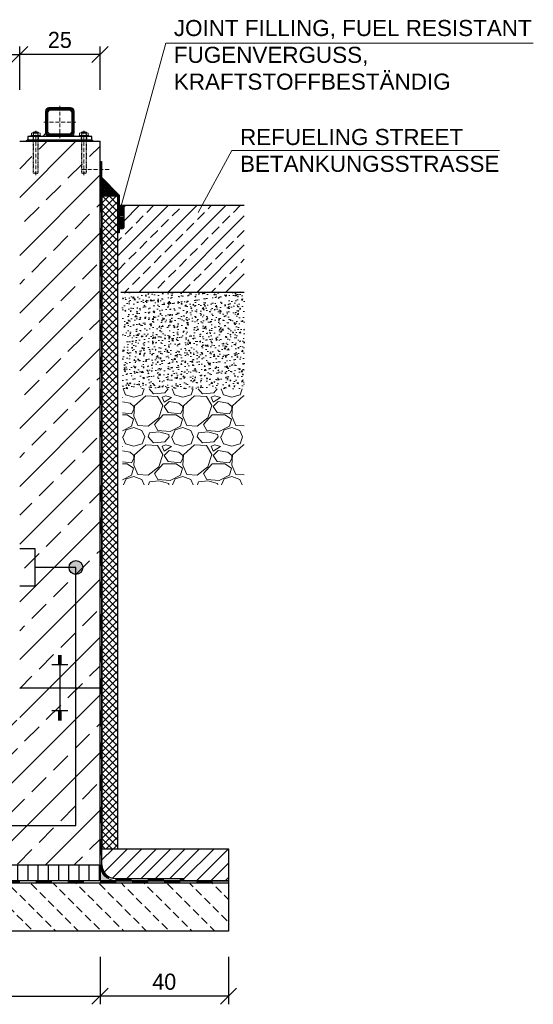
# Model space of a CAD drawing. Header units: millimetres. Extents: x -61498 to 746175, y -1322 to 24596.
# Tile 7 of 37: x 15180 to 16778, y 3823 to 6885. Entities that reach past the tile are written whole.
import ezdxf

# ---------------------------------------------------------------- set-up
doc = ezdxf.new("R2010")
doc.units = ezdxf.units.MM
doc.linetypes.add('ACAD_ISO10W100', pattern=[18, 12, -3, 0, -3])
doc.linetypes.add('JIS_02_1.0', pattern=[2, 1, -1])
for name, color, linetype, lineweight in [('Bemaßung', 7, 'Continuous', 9), ('Beschriftung', 7, 'Continuous', 9), ('P------T2', 7, 'Continuous', 18), ('P-DABDICHTUNG', 7, 'Continuous', 18), ('verz. Bandstahl 30x3_5mm im Beton', 5, 'GRENZE1', 35)]:
    doc.layers.add(name, color=color, linetype=linetype, lineweight=lineweight)
doc.styles.add('LBB3.5M1000', font='isocp.shx', dxfattribs={"height": 3.5})
doc.linetypes.add('GRENZE1', pattern='A,6.35,-2.54,[133,ltypeshp.shx,S=2.54,R=0,X=-2.54,Y=0],-2.54,25.4', length=36.83)
doc.dimstyles.new('DIN', dxfattribs={"dimtxt": 2.5, "dimasz": 2.5, "dimexe": 1.25, "dimexo": 0.625, "dimtad": 1, "dimtih": 1, "dimdec": 4, "dimdsep": 46, "dimlunit": 6, "dimtxsty": 'Standard', "dimcen": 2.5, "dimadec": 0, "dimazin": 0, "dimtfac": 1, "dimtdec": 4, "dimtmove": 0, "dimatfit": 3, "dimfxl": 0, "dimtvp": 1, "dimtolj": 1, "dimtzin": 0, "dimarcsym": 0})

# ---------------------------------------------------------------- blocks, each defined once
blk = doc.blocks.new('_Oblique')
at = {"color": 0, "linetype": 'ByBlock', "lineweight": -2}
blk.add_line((-0.5, -0.5), (0.5, 0.5), dxfattribs=at)
blk = doc.blocks.new('*D56')
at = {"layer": 'Bemaßung', "color": 0, "lineweight": -2, "transparency": 16777216}
for p, q in [((13029.52464155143, 3971.155743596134), (13029.52464155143, 3823.497993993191)), ((15429.52464155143, 3971.155743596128), (15429.52464155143, 3823.497993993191)), ((13029.52464155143, 3848.497993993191), (15429.52464155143, 3848.497993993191))]:
    blk.add_line(p, q, dxfattribs=at)
at = {"layer": 'DEFPOINTS', "color": 0, "transparency": 16777216}
for p in [(13029.52464155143, 4051.155743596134), (15429.52464155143, 4051.155743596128), (15429.52464155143, 3848.497993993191)]:
    blk.add_point(p, dxfattribs=at)
at = {"layer": 'Bemaßung', "color": 0, "lineweight": -2, "transparency": 16777216, "xscale": 50, "yscale": 50, "zscale": 50, "rotation": 180}
blk.add_blockref('_Oblique', (13029.52464155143, 3848.497993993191), dxfattribs=at)
at = {"layer": 'Bemaßung', "color": 0, "lineweight": -2, "transparency": 16777216, "xscale": 50, "yscale": 50, "zscale": 50}
blk.add_blockref('_Oblique', (15429.52464155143, 3848.497993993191), dxfattribs=at)
at = {"layer": 'Bemaßung', "color": 0, "transparency": 16777216, "insert": (14229.52464155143, 3893.497993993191), "char_height": 50, "attachment_point": 5}
blk.add_mtext('\\A1;2.40', dxfattribs=at)
blk = doc.blocks.new('*D57')
at = {"layer": 'Bemaßung', "color": 0, "lineweight": -2, "transparency": 16777216}
for p, q in [((15429.52464155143, 3971.155743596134), (15429.52464155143, 3823.497993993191)), ((15829.52464155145, 3971.155743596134), (15829.52464155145, 3823.497993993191)), ((15829.52464155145, 3848.497993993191), (15429.52464155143, 3848.497993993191))]:
    blk.add_line(p, q, dxfattribs=at)
at = {"layer": 'DEFPOINTS', "color": 0, "transparency": 16777216}
for p in [(15429.52464155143, 4051.155743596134), (15829.52464155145, 4051.155743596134), (15429.52464155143, 3848.497993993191)]:
    blk.add_point(p, dxfattribs=at)
at = {"layer": 'Bemaßung', "color": 0, "lineweight": -2, "transparency": 16777216, "xscale": 50, "yscale": 50, "zscale": 50, "rotation": 180}
blk.add_blockref('_Oblique', (15429.52464155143, 3848.497993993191), dxfattribs=at)
at = {"layer": 'Bemaßung', "color": 0, "lineweight": -2, "transparency": 16777216, "xscale": 50, "yscale": 50, "zscale": 50}
blk.add_blockref('_Oblique', (15829.52464155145, 3848.497993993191), dxfattribs=at)
at = {"layer": 'Bemaßung', "color": 0, "transparency": 16777216, "insert": (15629.52464155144, 3893.497993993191), "char_height": 50, "attachment_point": 5}
blk.add_mtext('\\A1;40', dxfattribs=at)
blk = doc.blocks.new('*D249')
at = {"layer": 'Bemaßung', "color": 0, "lineweight": -2, "transparency": 16777216}
for p, q in [((15179.52464155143, 6667.155743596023), (15179.52464155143, 6802.127541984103)), ((15429.52464155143, 6667.155743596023), (15429.52464155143, 6802.127541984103)), ((15429.52464155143, 6777.127541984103), (15179.52464155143, 6777.127541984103))]:
    blk.add_line(p, q, dxfattribs=at)
at = {"layer": 'DEFPOINTS', "color": 0, "transparency": 16777216}
for p in [(15179.52464155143, 6777.127541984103), (15179.52464155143, 6507.155743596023), (15429.52464155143, 6507.155743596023)]:
    blk.add_point(p, dxfattribs=at)
at = {"layer": 'Bemaßung', "color": 0, "lineweight": -2, "transparency": 16777216, "xscale": 50, "yscale": 50, "zscale": 50, "rotation": 180}
blk.add_blockref('_Oblique', (15179.52464155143, 6777.127541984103), dxfattribs=at)
at = {"layer": 'Bemaßung', "color": 0, "lineweight": -2, "transparency": 16777216, "xscale": 50, "yscale": 50, "zscale": 50}
blk.add_blockref('_Oblique', (15429.52464155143, 6777.127541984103), dxfattribs=at)
at = {"layer": 'Bemaßung', "color": 0, "transparency": 16777216, "insert": (15304.52464155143, 6822.127541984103), "char_height": 50, "attachment_point": 5}
blk.add_mtext('\\A1;25', dxfattribs=at)
blk = doc.blocks.new('*D250')
at = {"layer": 'Bemaßung', "color": 0, "lineweight": -2, "transparency": 16777216}
for p, q in [((13279.52464155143, 6667.155743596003), (13279.52464155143, 6802.127541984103)), ((15179.52464155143, 6667.155743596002), (15179.52464155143, 6802.127541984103)), ((13279.52464155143, 6777.127541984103), (15179.52464155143, 6777.127541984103))]:
    blk.add_line(p, q, dxfattribs=at)
at = {"layer": 'DEFPOINTS', "color": 0, "transparency": 16777216}
for p in [(15179.52464155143, 6777.127541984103), (13279.52464155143, 6507.155743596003), (15179.52464155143, 6507.155743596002)]:
    blk.add_point(p, dxfattribs=at)
at = {"layer": 'Bemaßung', "color": 0, "lineweight": -2, "transparency": 16777216, "xscale": 50, "yscale": 50, "zscale": 50, "rotation": 180}
blk.add_blockref('_Oblique', (13279.52464155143, 6777.127541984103), dxfattribs=at)
at = {"layer": 'Bemaßung', "color": 0, "lineweight": -2, "transparency": 16777216, "xscale": 50, "yscale": 50, "zscale": 50}
blk.add_blockref('_Oblique', (15179.52464155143, 6777.127541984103), dxfattribs=at)
at = {"layer": 'Bemaßung', "color": 0, "transparency": 16777216, "insert": (14229.52464155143, 6822.127541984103), "char_height": 50, "attachment_point": 5}
blk.add_mtext('\\A1;1.900', dxfattribs=at)

msp = doc.modelspace()

# ---------------------------------------------------------------- hatches: boundary and pattern name
at = {"lineweight": 5}
h = msp.add_hatch(dxfattribs=at)
h.set_pattern_fill('ANSI31', color=0)
h.set_pattern_definition([(45, (-131350.3731611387, 45837.74861646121), (-2.245064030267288, 2.245064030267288), [])])
edge = h.paths.add_edge_path()
edge.add_line((15337.52464155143, 6612.155743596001), (15271.52464155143, 6612.155743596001))
edge.add_arc((15271.52464155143, 6600.155743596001), 12, 90, 180)
edge.add_line((15259.52464155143, 6600.155743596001), (15259.52464155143, 6534.155743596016))
edge.add_arc((15271.52464155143, 6534.155743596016), 12, 180, 270)
edge.add_line((15271.52464155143, 6522.155743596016), (15337.52464155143, 6522.155743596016))
edge.add_arc((15337.52464155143, 6534.155743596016), 12, 270, 360)
edge.add_line((15349.52464155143, 6534.155743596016), (15349.52464155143, 6600.155743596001))
edge.add_arc((15337.52464155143, 6600.155743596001), 12, 0, 90)
edge = h.paths.add_edge_path(flags=16)
edge.add_arc((15333.52464155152, 6538.155743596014), 7.999999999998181, 269.999999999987, 360.0000000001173)
edge.add_line((15341.52464155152, 6538.15574359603), (15341.5246415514, 6596.155743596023))
edge.add_arc((15333.52464155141, 6596.155743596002), 7.999999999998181, 1.498168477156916e-10, 90.00000000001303)
edge.add_line((15333.5246415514, 6604.155743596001), (15275.52464155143, 6604.155743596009))
edge.add_arc((15275.52464155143, 6596.155743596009), 8, 90, 180)
edge.add_line((15267.52464155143, 6596.155743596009), (15267.52464155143, 6538.155743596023))
edge.add_arc((15275.52464155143, 6538.155743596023), 8, 180, 270)
edge.add_line((15275.52464155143, 6530.155743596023), (15333.52464155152, 6530.155743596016))
h = msp.add_hatch(color=0)
h.dxf.hatch_style = 1
h.paths.add_polyline_path([(15259.94660336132, 6531.001535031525), (15251.10081192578, 6522.155743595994), (15271.52464155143, 6522.155743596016, -0.3382903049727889)])
h.paths.add_polyline_path([(15349.10267974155, 6531.001535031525, -0.3382903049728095), (15337.52464155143, 6522.155743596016), (15357.94847117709, 6522.155743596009)])
at = {"lineweight": 0}
h = msp.add_hatch(dxfattribs=at)
h.set_pattern_fill('ANSI33', color=256, scale=20)
h.set_pattern_definition([(45, (14229.52464155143, 5382.155743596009), (-89.80256121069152, 89.80256121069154), []), (45, (14319.32724155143, 5382.155743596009), (-89.80256121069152, 89.80256121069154), [63.5, -31.75])])
h.paths.add_polyline_path([(13029.52464155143, 6507.155743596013), (13279.52464155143, 6507.155743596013), (13279.52464155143, 4707.155743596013), (13954.52464155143, 4707.155743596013), (13954.52464155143, 4507.155743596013), (14504.52464155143, 4507.155743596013), (14504.52464155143, 4707.155743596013), (15179.52464155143, 4707.155743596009), (15179.52464155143, 6507.155743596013), (15429.52464155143, 6507.155743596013), (15429.52464155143, 4257.155743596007), (13029.52464155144, 4257.155743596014)])
at = {"lineweight": 5}
h = msp.add_hatch(dxfattribs=at)
h.set_pattern_fill('ANSI36', color=256, angle=90)
h.set_pattern_definition([(135, (12001.52464155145, 6365.155743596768), (-6.173926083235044, 1.683798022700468), [7.9375, -1.5875, 0, -1.5875])])
h.paths.add_polyline_path([(15429.52464155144, 6393.155743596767), (15485.52464155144, 6337.155743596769), (15435.52464155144, 6337.155743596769), (15429.52464155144, 6337.155743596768)])
h = msp.add_hatch(dxfattribs=at)
h.set_pattern_fill('ANSI37', color=256, scale=5)
h.set_pattern_definition([(45, (13729.52464155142, 5326.905743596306), (-11.22532015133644, 11.22532015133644), []), (135, (13729.52464155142, 5326.905743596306), (-11.22532015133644, -11.22532015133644), [])])
h.paths.add_polyline_path([(15485.52464155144, 6337.155743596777), (15435.52464155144, 6337.155743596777), (15435.5246415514, 4307.155743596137), (15485.5246415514, 4307.155743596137)])
at = {"lineweight": 0}
h = msp.add_hatch(dxfattribs=at)
h.set_pattern_fill('ANSI33', color=256, scale=10)
h.set_pattern_definition([(45, (9906.640586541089, 5511.655743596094), (-44.90128060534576, 44.90128060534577), []), (45, (9951.541886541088, 5511.655743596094), (-44.90128060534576, 44.90128060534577), [31.75, -15.875])])
h.paths.add_polyline_path([(15503.43950324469, 6234.801040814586), (15485.52464155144, 6234.801040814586), (15485.52464155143, 6037.155743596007), (15878.48207239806, 6037.155743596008), (15878.48207239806, 6307.155743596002), (15508.43950324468, 6307.155743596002), (15503.43950324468, 6302.155743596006)])
at = {"lineweight": 5}
h = msp.add_hatch(dxfattribs=at)
h.set_pattern_fill('ANSI31', color=256, angle=315)
h.set_pattern_definition([(0, (15500.93950324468, 6275.955054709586), (1.110223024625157e-15, 3.175), [])])
edge = h.paths.add_edge_path()
edge.add_line((15493.43950324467, 6307.155743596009), (15491.43950324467, 6307.155743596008))
edge.add_line((15491.43950324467, 6307.155743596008), (15489.48207239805, 6307.155743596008))
edge.add_line((15489.48207239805, 6307.155743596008), (15489.48207239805, 6244.754365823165))
edge.add_arc((15496.46078782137, 6239.592985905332), 8.679994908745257, 36.48621534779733, 143.5137846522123, ccw=False)
edge.add_line((15503.43950324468, 6244.754365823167), (15503.43950324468, 6302.155743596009))
edge.add_line((15503.43950324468, 6302.155743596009), (15508.43950324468, 6307.155743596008))
edge.add_line((15508.43950324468, 6307.155743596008), (15493.43950324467, 6307.155743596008))
h = msp.add_hatch(color=256)
h.dxf.hatch_style = 1
edge = h.paths.add_edge_path()
edge.add_line((15503.43950324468, 6238.353981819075), (15503.43950324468, 6246.846195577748))
edge.add_arc((15496.73755985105, 6242.600088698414), 7.93381805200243, 32.35685576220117, 156.6909440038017)
edge.add_line((15489.45126947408, 6245.739426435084), (15489.45126947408, 6239.460750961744))
edge.add_arc((15496.73755985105, 6242.600088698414), 7.933818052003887, 203.309055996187, 327.6431442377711)
at = {"lineweight": 0}
h = msp.add_hatch(dxfattribs=at)
h.set_pattern_fill('AR-CONC', color=256, scale=0.2)
h.set_pattern_definition([(49.99999999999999, (15686.48207239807, 5587.155743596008), (36.4369337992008, -3.187817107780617), [3.81, -41.91]), (355, (15686.48207239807, 5587.155743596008), (-7.048684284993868, 38.21136904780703), [3.048, -33.528116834]), (100.4514447, (15689.51847379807, 5586.890092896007), (29.38824941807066, 35.02355038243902), [3.23800176, -35.61804891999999]), (46.18420000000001, (15686.48207239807, 5597.315743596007), (54.21580817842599, -8.40846558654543), [5.715, -62.865]), (96.63555760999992, (15691.00005239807, 5596.615043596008), (47.48082681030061, 49.48522491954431), [4.857004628, -53.427121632]), (351.1841511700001, (15686.48207239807, 5597.315743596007), (47.48082681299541, 49.48522491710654), [4.571993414, -50.291946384]), (21, (15691.56207239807, 5594.775743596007), (30.3228782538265, -20.45303963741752), [3.81, -41.91]), (326.0000000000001, (15691.56207239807, 5594.775743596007), (12.36040566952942, 36.83759322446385), [3.048, -33.528]), (71.45144499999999, (15694.08897891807, 5593.071323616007), (42.68328385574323, 16.38455377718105), [3.23800176, -35.61798752]), (37.50000000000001, (15686.48207239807, 5587.155743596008), (0.6177206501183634, 16.91100777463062), [0, -33.1216, 0, -34.036, 0, -33.655]), (7.499999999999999, (15686.48207239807, 5587.155743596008), (13.36393250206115, 20.0361149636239), [0, -19.4056, 0, -32.3596, 0, -12.827]), (327.5, (15675.15367239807, 5587.155743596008), (27.11811903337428, -1.145748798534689), [0, -12.7, 0, -39.624, 0, -52.578]), (317.5, (15670.07367239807, 5587.155743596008), (29.62583627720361, 5.085298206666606), [0, -16.51, 0, -26.3144, 0, -37.338])])
h.paths.add_polyline_path([(15878.48207239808, 6037.155743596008), (15499.48207239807, 6037.155743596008), (15499.48207239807, 5737.155743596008), (15878.48207239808, 5737.155743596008)])
h = msp.add_hatch(dxfattribs=at)
h.set_pattern_fill('GRAVEL', color=256, scale=6)
h.set_pattern_definition([(228.0127875, (15796.21007239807, 5739.555743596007), (-1219.200000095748, -1371.599999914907), [20.5032864, -2029.8290183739]), (184.969741, (15782.49407239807, 5724.315743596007), (1828.79999927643, 152.4000086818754), [35.18428319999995, -3483.242933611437]), (132.5104471, (15747.44207239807, 5721.267743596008), (1524.000000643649, -1676.399999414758), [24.8088912, -2456.083367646]), (267.273689, (15688.00607239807, 5683.167743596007), (152.4000003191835, 3047.999999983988), [32.04027119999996, -3171.986245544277]), (292.83365418, (15686.48207239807, 5651.163743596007), (-762.0000000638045, 1828.799999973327), [31.41802199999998, -3110.388464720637]), (357.2736889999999, (15698.67407239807, 5622.207743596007), (-3047.999999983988, 152.4000003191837), [32.04027119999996, -3171.986245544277]), (37.69424047, (15730.67807239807, 5620.683743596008), (-1981.199999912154, -1524.000000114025), [42.3716196, -4194.786918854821]), (72.25532837, (15764.20607239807, 5646.591743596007), (1066.800000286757, 3352.799999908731), [40.0031712, -3960.3153961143]), (121.42956562, (15776.39807239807, 5684.691743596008), (-1219.200000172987, 1981.199999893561), [32.14878, -3182.73274192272]), (175.2363583, (15759.63407239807, 5712.123743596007), (1676.399999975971, -152.4000002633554), [36.70279679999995, -1798.436216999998]), (222.3974378, (15723.05807239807, 5715.171743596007), (-1828.79999994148, -1676.40000006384), [47.4646752, -4699.00635073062]), (138.81407483, (15838.88207239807, 5681.643743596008), (-1066.79999993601, 914.4000000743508), [16.2002724, -1603.83394946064]), (171.4692344, (15826.69007239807, 5692.311743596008), (1981.200000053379, -304.7999996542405), [30.8209188, -3051.2783398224]), (225, (15796.21007239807, 5696.883743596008), (-2.131628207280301e-14, -152.4000000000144), [21.5525604, -193.97358650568]), (203.19859051, (15785.54207239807, 5715.171743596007), (762.0000000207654, 304.79999994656), [11.60647919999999, -1149.037342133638]), (291.80140949, (15774.87407239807, 5710.599743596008), (-152.4000000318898, 457.1999999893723), [16.4139372, -804.2851794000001]), (30.96375653, (15780.97007239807, 5695.359743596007), (457.200000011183, 304.7999999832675), [26.65917959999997, -861.9778891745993]), (161.56505118, (15803.83007239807, 5709.075743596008), (304.800000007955, -152.3999999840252), [19.2772284, -462.65388700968]), (16.389540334, (15686.48207239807, 5710.599743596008), (1524.000000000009, 457.2000000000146), [27.00528, -2673.52960035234]), (70.34617594, (15712.39007239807, 5718.219743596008), (-609.600000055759, -1676.399999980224), [22.6559364, -2242.932940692]), (293.19859051, (15803.83007239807, 5739.555743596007), (-304.7999999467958, 762.0000000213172), [23.21280599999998, -1137.431015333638]), (343.6104596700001, (15812.97407239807, 5718.219743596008), (-1524.000000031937, 457.1999998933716), [27.00527999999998, -2673.529600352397]), (339.44395478, (15686.48207239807, 5616.111743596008), (-761.9999999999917, 304.8000000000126), [26.04211199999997, -1276.064058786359]), (294.7751406, (15710.86607239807, 5606.967743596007), (-762.0000009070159, 1676.399999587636), [21.8203272, -2160.2156028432]), (66.80140949, (15805.35407239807, 5587.155743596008), (304.7999999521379, 762.0000000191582), [23.212806, -1137.43101533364]), (17.35402464, (15814.49807239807, 5608.491743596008), (-1981.199999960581, -609.6000001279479), [25.54696440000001, -2529.142558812]), (69.44395478, (15730.67807239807, 5587.155743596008), (-304.8000000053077, -761.9999999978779), [13.021056, -1289.08511478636]), (101.309932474, (15796.21007239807, 5587.155743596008), (-152.400000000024, 609.6000000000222), [7.770875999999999, -769.31969787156]), (165.963756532, (15794.68607239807, 5594.775743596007), (457.1999999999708, -152.3999999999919), [31.418022, -596.94327534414]), (186.00900596, (15764.20607239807, 5602.395743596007), (1523.999999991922, 152.4000000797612), [29.11601999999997, -2882.481891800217]), (303.69006753, (15780.97007239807, 5681.643743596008), (-152.4000000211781, 304.7999999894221), [21.9794328, -527.5065815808]), (353.15722659, (15793.16207239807, 5663.355743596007), (2590.800000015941, -304.7999998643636), [38.3734056, -3798.96054390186]), (60.9453959, (15831.26207239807, 5658.783743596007), (-609.6000000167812, -1066.799999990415), [15.6904944, -1553.3635390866]), (90, (15838.88207239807, 5672.499743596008), (-152.4, 152.4), [9.144, -143.256]), (120.25643716, (15761.15807239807, 5606.967743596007), (609.5999999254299, -1066.800000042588), [21.1720176, -2096.036446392]), (48.01278749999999, (15750.49007239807, 5625.255743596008), (1219.20000010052, 1371.599999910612), [41.00657279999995, -2009.325731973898]), (0, (15777.92207239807, 5655.735743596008), (152.4, 152.4), [39.624, -112.776]), (325.3048465, (15817.54607239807, 5655.735743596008), (1524.000000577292, -1066.799999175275), [24.0965736, -2385.5590034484]), (254.0546040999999, (15837.35807239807, 5642.019743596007), (-152.3999999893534, -609.6000000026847), [22.1897448, -1087.29900232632]), (207.64597536, (15831.26207239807, 5620.683743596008), (-2895.600000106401, -1523.999999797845), [36.12870599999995, -3576.747865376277]), (175.42607874, (15799.25807239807, 5603.919743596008), (-1981.19999999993, 152.3999999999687), [38.22176759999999, -3783.9507873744])])
h.paths.add_polyline_path([(15878.48207239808, 5737.155743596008), (15499.48207239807, 5737.155743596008), (15499.48207239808, 5438.65574359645), (15878.48207239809, 5438.65574359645)])
h = msp.add_hatch()
h.set_pattern_fill('ANSI31', color=256, scale=10)
h.set_pattern_definition([(45, (16632.52464155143, 4257.155743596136), (-22.45064030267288, 22.45064030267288), [])])
edge = h.paths.add_edge_path()
edge.add_line((15689.89977007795, 4214.79976578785), (15689.89977007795, 4207.155743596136))
edge.add_line((15689.89977007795, 4207.155743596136), (15829.52464155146, 4207.155743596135))
edge.add_line((15829.52464155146, 4207.155743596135), (15829.52464155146, 4307.155743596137))
edge.add_line((15829.52464155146, 4307.155743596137), (15435.52464155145, 4307.155743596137))
edge.add_line((15435.52464155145, 4307.155743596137), (15435.52464155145, 4257.155743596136))
edge.add_arc((15477.88061935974, 4257.155743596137), 42.35597780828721, 180.0000000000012, 270)
edge.add_line((15477.88061935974, 4214.79976578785), (15689.89977007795, 4214.79976578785))
h = msp.add_hatch()
h.set_pattern_fill('ANSI31', color=256, scale=10, angle=45)
h.set_pattern_definition([(90, (14729.52464155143, 4232.15574359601), (-31.75, 5.329070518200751e-15), [])])
h.paths.add_polyline_path([(13029.52464155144, 4257.155743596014), (15429.52464155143, 4257.155743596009), (15429.52464155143, 4207.155743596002), (13029.52464155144, 4207.155743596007)])
h = msp.add_hatch(dxfattribs=at)
h.set_pattern_fill('AR-CONC', color=256, scale=0.4835597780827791)
h.set_pattern_definition([(49.99999999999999, (16511.69681911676, 4232.155743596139), (3.468381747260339, -0.3034440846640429), [0.3626698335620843, -3.989368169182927]), (355, (16511.69681911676, 4232.155743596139), (-0.6709456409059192, 3.637298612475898), [0.2901358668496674, -3.191494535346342]), (100.45144446, (16511.98585092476, 4232.130456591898), (2.797436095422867, 3.333854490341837), [0.3082219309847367, -3.390441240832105]), (46.18420000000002, (16511.69681911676, 4233.122863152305), (5.160749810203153, -0.8003846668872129), [0.5440047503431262, -5.98405225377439]), (96.63563548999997, (16512.12688144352, 4233.056164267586), (4.519649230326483, 4.710445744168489), [0.4623331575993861, -5.085664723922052]), (351.1841639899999, (16511.69681911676, 4233.122863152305), (4.519649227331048, 4.710445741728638), [0.4352038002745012, -4.78724180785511]), (21, (16512.18037889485, 4232.881083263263), (2.886402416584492, -1.946903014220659), [0.3626698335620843, -3.989368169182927]), (326.0000000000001, (16512.18037889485, 4232.881083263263), (1.176575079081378, 3.506533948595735), [0.2901358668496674, -3.191494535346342]), (71.45144474, (16512.4209124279, 4232.718841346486), (4.0629774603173, 1.559630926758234), [0.3082219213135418, -3.39044124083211]), (37.50000000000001, (16511.69681911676, 4232.155743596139), (0.05880016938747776, 1.609740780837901), [0, -3.152809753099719, 0, -3.23985051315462, 0, -3.203583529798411]), (7.500000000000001, (16511.69681911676, 4232.155743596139), (1.272098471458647, 1.907216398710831), [0, -1.847198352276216, 0, -3.080275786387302, 0, -1.220988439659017]), (327.5, (16510.61848081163, 4232.155743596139), (2.581350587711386, -0.1090662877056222), [0, -1.208899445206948, 0, -3.771766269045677, 0, -5.004843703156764]), (317.5, (16510.13492103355, 4232.155743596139), (2.820053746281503, 0.4840674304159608), [0, -1.571569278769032, 0, -2.504839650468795, 0, -3.554164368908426])])
edge = h.paths.add_edge_path()
edge.add_line((15503.82370970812, 4207.15574359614), (15477.88061935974, 4208.799765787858))
edge.add_arc((15477.88061935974, 4257.155743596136), 48.35597780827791, 179.999999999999, 270, ccw=False)
edge.add_line((15429.52464155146, 4257.155743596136), (15429.52464155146, 4207.15574359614))
edge.add_line((15429.52464155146, 4207.15574359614), (15503.82370970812, 4207.15574359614))
h = msp.add_hatch(dxfattribs=at)
h.set_pattern_fill('BETON_UNBEWEHRT', color=256, scale=200, angle=90, pattern_type=2)
h.set_pattern_definition([(135, (6641.652375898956, 4286.511082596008), (-35.35533905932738, -35.35533905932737), [25, -12.5])])
h.paths.add_polyline_path([(12629.52464155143, 4201.155743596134), (15829.52464155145, 4201.155743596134), (15829.52464155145, 4051.155743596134), (12629.52464155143, 4051.155743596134)])
at = {"layer": 'P-DABDICHTUNG'}
h = msp.add_hatch(dxfattribs=at)
h.set_pattern_fill('PLAST', scale=6, angle=90, style=0)
h.set_pattern_definition([(90, (1803.43927377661, 2907.588280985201), (-1.5, 9.18454765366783e-17), []), (90, (1803.25177377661, 2907.588280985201), (-1.5, 9.18454765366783e-17), []), (90, (1803.06427377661, 2907.588280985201), (-1.5, 9.18454765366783e-17), [])])
h.paths.add_polyline_path([(15689.89977007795, 4207.155743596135), (15689.89977007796, 4208.799765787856), (15630.39265938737, 4208.79976578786), (15630.39265938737, 4207.155743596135)])
at = {"layer": 'verz. Bandstahl 30x3_5mm im Beton', "lineweight": -3, "ltscale": 20}
h = msp.add_hatch(color=0, dxfattribs=at)
h.dxf.hatch_style = 1
edge = h.paths.add_edge_path()
edge.add_arc((15354.52464155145, 5181.730743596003), 21.43507879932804, -180, 180)

# ---------------------------------------------------------------- linework, layer by layer
at = {"linetype": 'ACAD_ISO10W100', "lineweight": 5}
for p, q in [((15304.52464155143, 6617.155743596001), (15304.52464155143, 6517.155743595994)), ((15254.52464155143, 6567.155743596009), (15354.52464155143, 6567.155743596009)), ((15229.52464155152, 6402.155743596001), (15229.52464155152, 6540.216743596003)), ((15379.52464155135, 6402.155743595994), (15379.52464155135, 6540.216743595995)), ((15457.61268666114, 6419.384984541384), (15370.10161895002, 6419.384984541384))]:
    msp.add_line(p, q, dxfattribs=at)
at = {"linetype": 'Continuous', "lineweight": 9}
for p, q in [((15214.52464155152, 6522.155743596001), (15214.52464155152, 6525.155743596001)), ((15214.52464155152, 6525.155743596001), (15244.52464155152, 6525.155743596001)), ((15216.12464155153, 6526.155743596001), (15216.12464155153, 6532.155743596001)), ((15219.58884155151, 6533.155743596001), (15239.46044155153, 6533.155743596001)), ((15221.52464155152, 6535.655743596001), (15237.52464155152, 6535.655743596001)), ((15221.52464155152, 6535.655743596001), (15221.52464155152, 6533.155743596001)), ((15222.74964155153, 6536.090843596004), (15222.74964155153, 6533.155743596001)), ((15223.05284155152, 6526.155743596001), (15223.05284155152, 6532.155743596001)), ((15235.99644155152, 6526.155743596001), (15235.99644155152, 6532.155743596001)), ((15236.29964155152, 6536.090843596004), (15236.29964155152, 6533.155743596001)), ((15237.52464155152, 6535.655743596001), (15237.52464155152, 6533.155743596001)), ((15242.92464155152, 6526.155743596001), (15242.92464155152, 6532.155743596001)), ((15244.52464155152, 6522.155743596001), (15244.52464155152, 6525.155743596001)), ((15394.52464155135, 6525.155743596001), (15364.52464155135, 6525.155743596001)), ((15364.52464155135, 6522.155743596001), (15364.52464155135, 6525.155743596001)), ((15366.12464155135, 6526.155743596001), (15366.12464155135, 6532.155743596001)), ((15389.46044155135, 6533.155743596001), (15369.58884155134, 6533.155743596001)), ((15387.52464155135, 6535.655743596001), (15371.52464155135, 6535.655743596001)), ((15371.52464155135, 6535.655743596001), (15371.52464155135, 6533.155743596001)), ((15372.74964155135, 6536.090843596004), (15372.74964155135, 6533.155743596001)), ((15373.05284155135, 6526.155743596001), (15373.05284155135, 6532.155743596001)), ((15385.99644155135, 6526.155743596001), (15385.99644155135, 6532.155743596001)), ((15386.29964155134, 6536.090843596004), (15386.29964155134, 6533.155743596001)), ((15387.52464155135, 6535.655743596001), (15387.52464155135, 6533.155743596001)), ((15392.92464155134, 6526.155743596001), (15392.92464155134, 6532.155743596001)), ((15394.52464155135, 6522.155743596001), (15394.52464155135, 6525.155743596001))]:
    msp.add_line(p, q, dxfattribs=at)
at = {"linetype": 'JIS_02_1.0', "lineweight": 5, "ltscale": 2}
for p, q in [((15221.02464155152, 6507.155743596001), (15221.02464155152, 6525.155743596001)), ((15221.52464155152, 6408.655743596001), (15221.52464155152, 6535.655743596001)), ((15222.74964155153, 6408.220680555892), (15222.74964155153, 6533.155743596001)), ((15236.29964155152, 6408.220680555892), (15236.29964155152, 6533.155743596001)), ((15237.52464155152, 6408.655743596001), (15237.52464155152, 6535.655743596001)), ((15238.02464155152, 6507.155743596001), (15238.02464155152, 6525.155743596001)), ((15371.02464155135, 6507.155743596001), (15371.02464155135, 6525.155743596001)), ((15371.52464155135, 6408.655743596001), (15371.52464155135, 6535.655743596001)), ((15372.74964155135, 6408.220680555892), (15372.74964155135, 6533.155743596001)), ((15386.29964155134, 6408.220680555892), (15386.29964155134, 6533.155743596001)), ((15387.52464155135, 6408.655743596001), (15387.52464155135, 6535.655743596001)), ((15388.02464155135, 6507.155743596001), (15388.02464155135, 6525.155743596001)), ((15221.52464155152, 6408.655743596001), (15237.52464155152, 6408.655743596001)), ((15387.52464155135, 6408.655743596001), (15371.52464155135, 6408.655743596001))]:
    msp.add_line(p, q, dxfattribs=at)
for p, q in [((15259.94660336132, 6531.001535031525), (15251.10081192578, 6522.155743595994)), ((15179.52464155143, 6507.155743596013), (15429.52464155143, 6507.155743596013)), ((15204.52464155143, 6512.155743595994), (15199.52464155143, 6507.155743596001)), ((15404.52464155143, 6512.155743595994), (15409.52464155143, 6507.155743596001)), ((15429.52464155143, 4257.155743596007), (15429.52464155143, 6507.155743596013)), ((15485.52464155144, 6337.155743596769), (15429.52464155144, 6393.155743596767)), ((15435.52464155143, 6337.155743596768), (15429.52464155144, 6337.155743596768)), ((15429.52464155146, 6337.155743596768), (15475.52464155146, 6337.155743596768)), ((15435.52464155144, 6337.155743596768), (15429.52464155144, 6337.155743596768)), ((15435.52464155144, 4257.155743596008), (15435.52464155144, 6337.155743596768)), ((15878.48207239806, 6307.155743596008), (15489.48207239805, 6307.155743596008)), ((15508.43950324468, 6307.155743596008), (15503.43950324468, 6302.155743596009)), ((15503.43950324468, 6302.155743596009), (15503.43950324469, 6238.353981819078)), ((15878.48207239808, 6037.155743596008), (15494.48207239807, 6037.155743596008)), ((15309.52464155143, 4906.809023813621), (15299.52464155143, 4906.809023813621)), ((15309.52464155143, 4903.289118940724), (15299.52464155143, 4903.289118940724)), ((15309.52464155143, 4899.769214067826), (15299.52464155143, 4899.769214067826)), ((15304.52464155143, 4907.155743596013), (15304.52464155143, 4807.155743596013)), ((15329.52464155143, 4878.649784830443), (15279.52464155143, 4878.649784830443)), ((15309.52464155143, 4896.249309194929), (15299.52464155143, 4896.249309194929)), ((15309.52464155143, 4892.729404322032), (15299.52464155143, 4892.729404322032)), ((15309.52464155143, 4889.209499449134), (15299.52464155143, 4889.209499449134)), ((15309.52464155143, 4885.689594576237), (15299.52464155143, 4885.689594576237)), ((15309.52464155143, 4882.16968970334), (15299.52464155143, 4882.16968970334)), ((15179.52464155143, 4807.155743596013), (15429.52464155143, 4807.155743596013)), ((15304.52464155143, 4807.155743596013), (15304.52464155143, 4707.155743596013)), ((15329.52464155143, 4735.661702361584), (15279.52464155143, 4735.661702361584)), ((15309.52464155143, 4732.141797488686), (15299.52464155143, 4732.141797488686)), ((15309.52464155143, 4728.621892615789), (15299.52464155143, 4728.621892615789)), ((15309.52464155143, 4725.101987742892), (15299.52464155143, 4725.101987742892)), ((15309.52464155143, 4721.582082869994), (15299.52464155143, 4721.582082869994)), ((15309.52464155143, 4718.062177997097), (15299.52464155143, 4718.062177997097)), ((15309.52464155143, 4714.5422731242), (15299.52464155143, 4714.5422731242)), ((15309.52464155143, 4711.022368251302), (15299.52464155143, 4711.022368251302)), ((15309.52464155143, 4707.502463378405), (15299.52464155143, 4707.502463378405)), ((15435.52464155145, 4307.155743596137), (15829.52464155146, 4307.155743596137)), ((15435.52464155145, 4257.155743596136), (15435.52464155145, 4307.155743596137)), ((15829.52464155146, 4307.155743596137), (15829.52464155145, 4201.155743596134)), ((15429.52464155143, 4207.155743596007), (13029.52464155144, 4207.155743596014)), ((15429.52464155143, 4207.155743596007), (15829.52464155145, 4207.155743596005)), ((15429.52464155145, 4207.155743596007), (15829.52464155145, 4207.155743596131)), ((15829.52464155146, 4207.155743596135), (15429.52464155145, 4207.155743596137)), ((15435.52464155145, 4207.155743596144), (15829.52464155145, 4207.155743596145)), ((15435.52464155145, 4207.155743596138), (15829.52464155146, 4207.155743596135)), ((15477.88061935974, 4214.79976578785), (15689.89977007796, 4214.79976578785)), ((15477.88061935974, 4208.799765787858), (15689.89977007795, 4208.799765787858)), ((15689.89977007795, 4214.79976578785), (15689.89977007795, 4207.155743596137)), ((15829.52464155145, 4207.155743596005), (15829.52464155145, 4201.155743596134))]:
    msp.add_line(p, q)
at = {"linetype": 'JIS_02_1.0', "lineweight": 25, "ltscale": 50}
for p, q in [((15432.52464155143, 6337.155743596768), (15432.52464155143, 4257.155743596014)), ((12629.52464155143, 4204.155743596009), (15829.52464155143, 4204.155743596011)), ((15477.88061935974, 4211.799765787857), (15689.89977007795, 4211.799765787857))]:
    msp.add_line(p, q, dxfattribs=at)
at = {"lineweight": 9}
for points in [[(15337.52464155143, 6612.155743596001), (15271.52464155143, 6612.155743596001, 0.414213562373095), (15259.52464155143, 6600.155743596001), (15259.52464155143, 6534.155743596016, 0.414213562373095), (15271.52464155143, 6522.155743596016), (15337.52464155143, 6522.155743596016, 0.414213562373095), (15349.52464155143, 6534.155743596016), (15349.52464155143, 6600.155743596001, 0.414213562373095)], [(15333.52464155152, 6530.155743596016, 0.4142135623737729), (15341.52464155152, 6538.15574359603), (15341.5246415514, 6596.155743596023, 0.4142135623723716), (15333.5246415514, 6604.155743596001), (15275.52464155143, 6604.155743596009, 0.4142135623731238), (15267.52464155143, 6596.155743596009), (15267.52464155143, 6538.155743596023, 0.4142135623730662), (15275.52464155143, 6530.155743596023)]]:
    msp.add_lwpolyline(points, format="xyb", close=True, dxfattribs=at)
for points in [[(15204.52464155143, 6512.155743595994), (15404.52464155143, 6512.155743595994), (15404.52464155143, 6522.155743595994), (15204.52464155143, 6522.155743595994)], [(15487.48207239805, 6222.228662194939), (15487.48207239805, 6339.272505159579), (15432.36959301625, 6394.384984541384), (15432.36959301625, 6444.384984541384), (15434.36959301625, 6444.384984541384), (15434.36959301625, 6395.213411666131), (15489.48207239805, 6340.100932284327), (15489.48207239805, 6222.228662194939)], [(15485.52464155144, 6337.155743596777), (15435.52464155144, 6337.155743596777), (15435.5246415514, 4307.155743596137), (15485.5246415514, 4307.155743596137)], [(13029.52464155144, 4257.155743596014), (15429.52464155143, 4257.155743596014), (15429.52464155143, 4207.155743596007), (13029.52464155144, 4207.155743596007)], [(12629.52464155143, 4201.155743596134), (15829.52464155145, 4201.155743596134), (15829.52464155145, 4051.155743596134), (12629.52464155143, 4051.155743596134)]]:
    msp.add_lwpolyline(points, close=True)
at = {"linetype": 'Continuous', "lineweight": 9}
for centre, radius, start, end in [((15219.58874155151, 6526.655749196), 6.499994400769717, 57.79575833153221, 122.2042416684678), ((15219.58874155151, 6531.655737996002), 6.499994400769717, 237.7957583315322, 302.2042416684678), ((15229.52464155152, 6515.072410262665), 22.08333333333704, 68.76068888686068, 111.2393111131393), ((15229.52464155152, 6511.713645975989), 21.4420976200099, 72.43264166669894, 107.5673583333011), ((15229.52464155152, 6546.597841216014), 21.4420976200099, 252.4326416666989, 287.5673583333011), ((15239.4605415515, 6526.655749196), 6.499994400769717, 57.79575833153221, 122.2042416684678), ((15239.4605415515, 6531.655737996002), 6.499994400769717, 237.7957583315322, 302.2042416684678), ((15369.58874155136, 6526.655749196), 6.499994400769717, 57.79575833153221, 122.2042416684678), ((15369.58874155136, 6531.655737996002), 6.499994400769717, 237.7957583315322, 302.2042416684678), ((15379.52464155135, 6515.072410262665), 22.08333333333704, 68.76068888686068, 111.2393111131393), ((15379.52464155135, 6511.713645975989), 21.4420976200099, 72.43264166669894, 107.5673583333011), ((15379.52464155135, 6546.597841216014), 21.4420976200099, 252.4326416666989, 287.5673583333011), ((15389.46054155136, 6526.655749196), 6.499994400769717, 57.79575833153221, 122.2042416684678), ((15389.46054155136, 6531.655737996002), 6.499994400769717, 237.7957583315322, 302.2042416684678)]:
    msp.add_arc(centre, radius, start, end, dxfattribs=at)
at = {"linetype": 'JIS_02_1.0', "lineweight": 5, "ltscale": 2}
for centre in [(15229.52464155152, 6429.239076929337), (15379.52464155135, 6429.239076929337)]:
    msp.add_arc(centre, 22.08333333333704, 248.7606888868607, 291.2393111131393, dxfattribs=at)
for centre, radius, start, end in [((15496.73755985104, 6242.600088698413), 7.933818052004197, 32.35685576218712, 156.6909440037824), ((15496.73755985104, 6242.600088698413), 7.933818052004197, 203.3090559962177, 327.6431442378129), ((15477.88061935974, 4257.155743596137), 42.35597780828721, 180, 270)]:
    msp.add_arc(centre, radius, start, end)
at = {"linetype": 'JIS_02_1.0', "lineweight": 25, "ltscale": 50}
msp.add_arc((15477.88061935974, 4257.155743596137), 45.35597780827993, 180, 270, dxfattribs=at)
at = {"layer": 'P------T2', "color": 7}
for p, q in [((15634.06791178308, 6811.840859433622), (15494.17971996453, 6302.372833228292)), ((15634.06791178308, 6811.840859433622), (16778.11257501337, 6811.840859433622)), ((15840.02914531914, 6478.064218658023), (15734.92555960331, 6285.343904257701)), ((15840.02914531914, 6478.064218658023), (16673.19867834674, 6478.064218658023))]:
    msp.add_line(p, q, dxfattribs=at)
at = {"layer": 'P-DABDICHTUNG', "color": 7}
for p, q in [((15477.88061935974, 4208.799765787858), (15503.82370970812, 4207.15574359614)), ((15630.39265938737, 4208.799765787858), (15630.39265938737, 4207.155743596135))]:
    msp.add_line(p, q, dxfattribs=at)
msp.add_lwpolyline([(15429.52464155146, 4281.333732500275), (15429.52464155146, 4257.155743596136, 0.414213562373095), (15477.88061935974, 4208.799765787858)], format="xyb", dxfattribs=at)
at = {"layer": 'verz. Bandstahl 30x3_5mm im Beton', "color": 0, "lineweight": -3, "ltscale": 20}
for p, q in [((15227.92848390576, 5239.963758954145), (15179.52464155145, 5239.963758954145)), ((15227.92848390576, 5123.49772823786), (15227.92848390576, 5239.963758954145)), ((15354.52464155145, 5181.730743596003), (15227.92848390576, 5181.730743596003)), ((15227.92848390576, 5123.49772823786), (15179.52464155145, 5123.49772823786))]:
    msp.add_line(p, q, dxfattribs=at)
at = {"layer": 'verz. Bandstahl 30x3_5mm im Beton', "color": 0, "lineweight": -3, "ltscale": 5}
for p, q in [((15354.52464155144, 4379.369114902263), (15354.52464155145, 5181.730743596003)), ((13104.52464155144, 4379.369114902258), (15354.52464155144, 4379.369114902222))]:
    msp.add_line(p, q, dxfattribs=at)
at = {"layer": 'verz. Bandstahl 30x3_5mm im Beton', "color": 0, "lineweight": -3, "ltscale": 20}
msp.add_circle((15354.52464155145, 5181.730743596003), 21.43507879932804, dxfattribs=at)

# ---------------------------------------------------------------- texts
at = {"layer": 'Beschriftung', "char_height": 50, "attachment_point": 1, "style": 'LBB3.5M1000'}
for s, insert, width in [('{\\fArial|b0|i0|c0|p34;JOINT FILLING, FUEL RESISTANT\\PFUGENVERGUSS, KRAFTSTOFFBESTÄNDIG}', (15659.31706036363, 6884.457573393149), 1125.638936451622), ('{\\fArial|b0|i0|c0|p34;REFUELING STREET\\PBETANKUNGSSTRASSE\\H1.0213x; }', (15865.27829389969, 6545.578473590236), 1235.810106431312)]:
    msp.add_mtext(s, dxfattribs=dict(at, insert=insert, width=width))

# ---------------------------------------------------------------- dimensions: what is measured, and where the dimension line sits
at = {"layer": 'Bemaßung'}
dim = msp.add_linear_dim(base=(15179.52464155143, 6777.127541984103), p1=(13279.52464155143, 6507.155743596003), p2=(15179.52464155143, 6507.155743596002), dimstyle='DIN', override={"dimscale": 20, "dimexo": 8, "dimgap": 1, "dimblk1": 'Oblique', "dimblk2": 'Oblique', "dimsah": 1, "dimtmove": 2}, dxfattribs=at)
dim.commit()
dim.dimension.update_dxf_attribs({"geometry": '*D250', "text_midpoint": (14229.52464155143, 6822.127541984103)})
for base, p1, p2, text, override, picture, middle in [((15179.52464155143, 6777.127541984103), (15429.52464155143, 6507.155743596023), (15179.52464155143, 6507.155743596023), '25', {"dimscale": 20, "dimexo": 8, "dimgap": 1, "dimblk1": 'Oblique', "dimblk2": 'Oblique', "dimsah": 1, "dimtmove": 2}, '*D249', (15304.52464155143, 6822.127541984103)), ((15429.52464155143, 3848.497993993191), (13029.52464155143, 4051.155743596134), (15429.52464155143, 4051.155743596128), '2.40', {"dimscale": 20, "dimexo": 4, "dimgap": 1, "dimblk1": 'Oblique', "dimblk2": 'Oblique', "dimsah": 1, "dimtmove": 2}, '*D56', (14229.52464155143, 3893.497993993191))]:
    dim = msp.add_linear_dim(base=base, p1=p1, p2=p2, text=text, dimstyle='DIN', override=override, dxfattribs=at)
    dim.commit()
    dim.dimension.update_dxf_attribs({"geometry": picture, "text_midpoint": middle})
dim = msp.add_linear_dim(base=(15429.52464155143, 3848.497993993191), p1=(15829.52464155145, 4051.155743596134), p2=(15429.52464155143, 4051.155743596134), angle=180, text='40', dimstyle='DIN', override={"dimscale": 20, "dimexo": 4, "dimgap": 1, "dimblk1": 'Oblique', "dimblk2": 'Oblique', "dimsah": 1, "dimtmove": 2}, dxfattribs=at)
dim.commit()
dim.dimension.update_dxf_attribs({"geometry": '*D57', "text_midpoint": (15629.52464155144, 3893.497993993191)})

doc.saveas('drawing.dxf')
